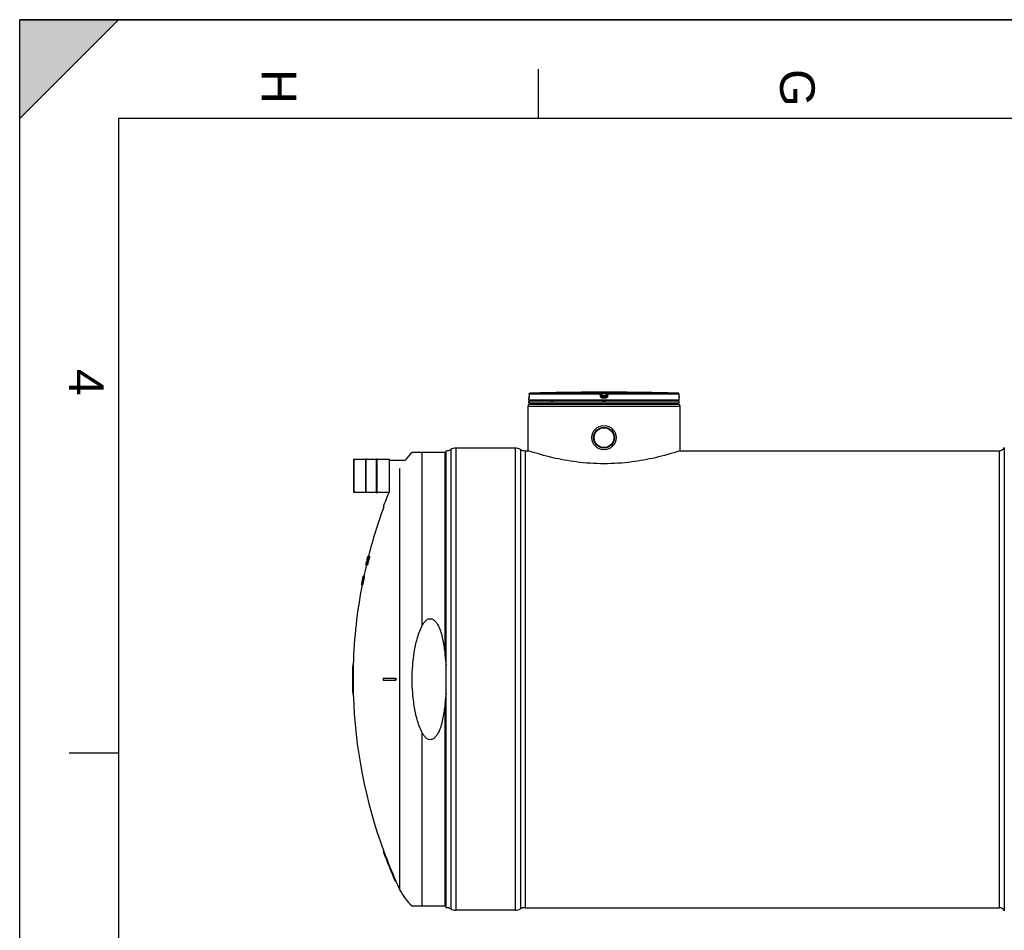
# Model space of a CAD drawing. Header units: millimetres. Extents: x 0 to 420, y 0 to 297.
# Tile 8 of 35: x 0 to 100, y 205 to 297. Entities that reach past the tile are written whole.
import ezdxf

# ---------------------------------------------------------------- set-up
doc = ezdxf.new("R2010")
doc.units = ezdxf.units.MM
doc.header["$LTSCALE"] = 23.1
doc.layers.get('0').update_dxf_attribs({"linetype": 'CONTINUOUS'})
for name, color, linetype in [('01_GLOBAL', 7, 'CONTINUOUS'), ('AXES_REF', 7, 'CONTINUOUS'), ('SURFACES', 7, 'CONTINUOUS')]:
    doc.layers.add(name, color=color, linetype=linetype)
doc.styles.add('TEXTSTYLE_2', font='arial.ttf')

# ---------------------------------------------------------------- blocks, each defined once
blk = doc.blocks.new('MARGEA3_BL0', base_point=(210.000078, 148.5))
at = {"color": 7, "linetype": 'Continuous'}
for p, q in [((10.000078, 297.000001), (0.000078, 287.000001)), ((0.000078, 287.000001), (0.000078, 297.000001)), ((0.000078, 297.000001), (10.000078, 297.000001)), ((10.000078, 297.000001), (0.000078, 287.000001)), ((420.000078, 297.000001), (0.000078, 297.000001)), ((0.000078, 0), (0.000078, 297)), ((0.000078, 296.999914), (420, 296.999914)), ((52.500078, 292.000001), (52.500078, 287.000001)), ((10.000078, 287.000001), (10.000078, 10.000001)), ((410.000078, 287.000001), (10.000078, 287.000001)), ((5.000078, 222.750001), (10.000078, 222.750001))]:
    blk.add_line(p, q, dxfattribs=at)
blk.add_solid([(10.000078, 297.000001), (0.000078, 287.000001), (0.000078, 297.000001)], dxfattribs=at)
at = {"color": 7, "linetype": 'Continuous', "style": 'TEXTSTYLE_2', "oblique": 0.00001872}
for s, p in [('H', (24.500078, 292.000001)), ('G', (77.000078, 292.000001)), ('4', (5.000078, 261.625001))]:
    blk.add_text(s, height=3.5, rotation=270, dxfattribs=at).set_placement(p)

msp = doc.modelspace()

# ---------------------------------------------------------------- linework, layer by layer
at = {"color": 7, "linetype": 'Continuous'}
for p, q in [((0, 0), (0, 297)), ((0, 297), (420, 297)), ((56.068, 259.254), (55.868, 259.252)), ((56.067, 259.254), (56.01, 259.254)), ((56.068, 259.254), (56.067, 259.254)), ((56.068, 259.254), (56.068, 259.254)), ((62.476, 259.252), (62.276, 259.254)), ((62.323, 259.254), (62.296, 259.254)), ((62.476, 259.252), (62.323, 259.254)), ((51.572, 258.471), (51.572, 258.673)), ((51.572, 258.171), (51.572, 258.371)), ((66.772, 258.371), (51.572, 258.371)), ((51.578, 258.72), (51.577, 258.712)), ((51.579, 258.754), (51.578, 258.741)), ((51.578, 258.741), (51.578, 258.73)), ((51.578, 258.73), (51.578, 258.72)), ((51.58, 258.782), (51.579, 258.767)), ((51.579, 258.767), (51.579, 258.754)), ((51.581, 258.831), (51.58, 258.814)), ((51.58, 258.814), (51.58, 258.797)), ((51.58, 258.797), (51.58, 258.782)), ((51.582, 259.074), (51.581, 258.849)), ((51.581, 258.849), (51.581, 258.831)), ((51.612, 258.371), (51.612, 258.375)), ((66.732, 258.371), (66.732, 258.375)), ((66.763, 258.832), (66.762, 259.074)), ((66.764, 258.816), (66.763, 258.837)), ((66.764, 258.801), (66.764, 258.821)), ((66.764, 258.786), (66.764, 258.805)), ((66.765, 258.772), (66.764, 258.79)), ((66.765, 258.756), (66.765, 258.775)), ((66.765, 258.744), (66.765, 258.759)), ((66.766, 258.733), (66.765, 258.747)), ((66.766, 258.724), (66.766, 258.736)), ((66.767, 258.715), (66.766, 258.726)), ((66.767, 258.703), (66.766, 258.721)), ((66.767, 258.705), (66.767, 258.712)), ((66.768, 258.699), (66.767, 258.705)), ((66.772, 258.471), (66.772, 258.673)), ((66.772, 258.171), (66.772, 258.371)), ((66.772, 258.171), (51.572, 258.171)), ((51.672, 258.071), (51.672, 258.171)), ((51.672, 258.071), (66.672, 258.071)), ((66.672, 258.071), (66.672, 258.171)), ((43.172, 207.071), (43.172, 253.351)), ((50.172, 253.601), (44.172, 253.601)), ((51.172, 253.351), (51.472, 253.351)), ((51.503, 253.341), (51.472, 253.351)), ((66.872, 253.351), (66.841, 253.341)), ((66.872, 253.351), (99.172, 253.351)), ((33.812, 252.467), (33.812, 249.147)), ((33.822, 252.477), (35.042, 252.477)), ((35.042, 249.097), (35.042, 252.517)), ((35.082, 252.517), (35.042, 252.517)), ((35.082, 249.097), (35.082, 252.517)), ((35.082, 252.477), (36.142, 252.477)), ((36.142, 249.097), (36.142, 252.517)), ((36.142, 252.517), (36.182, 252.517)), ((36.182, 249.097), (36.182, 252.517)), ((36.182, 252.477), (37.402, 252.477)), ((37.412, 252.467), (37.412, 249.147)), ((37.412, 252.407), (39.02, 252.407)), ((43.172, 253.161), (39.747, 253.161)), ((33.822, 249.137), (35.042, 249.137)), ((35.082, 249.097), (35.042, 249.097)), ((35.082, 249.137), (36.142, 249.137)), ((36.142, 249.097), (36.182, 249.097)), ((36.182, 249.137), (37.383, 249.137)), ((36.812, 247.661), (36.876, 247.661)), ((35.165, 242.279), (35.169, 242.297)), ((35.168, 242.279), (35.167, 242.278)), ((35.167, 242.278), (35.195, 242.278)), ((35.169, 242.297), (35.188, 242.374)), ((35.2, 242.297), (35.171, 242.297)), ((35.194, 242.393), (35.18, 242.336)), ((35.186, 242.38), (35.18, 242.355)), ((35.183, 242.355), (35.18, 242.355)), ((35.211, 242.336), (35.18, 242.336)), ((35.199, 242.431), (35.186, 242.38)), ((35.227, 242.393), (35.194, 242.393)), ((35.214, 242.491), (35.199, 242.431)), ((35.199, 242.431), (35.214, 242.489)), ((35.205, 242.451), (35.2, 242.431)), ((35.202, 242.431), (35.2, 242.431)), ((35.217, 242.336), (35.201, 242.278)), ((35.215, 242.278), (35.201, 242.278)), ((35.218, 242.489), (35.203, 242.431)), ((35.237, 242.431), (35.203, 242.431)), ((35.215, 242.491), (35.205, 242.451)), ((35.207, 242.45), (35.226, 242.527)), ((35.211, 242.336), (35.232, 242.412)), ((35.214, 242.491), (35.221, 242.521)), ((35.221, 242.521), (35.214, 242.491)), ((35.214, 242.489), (35.214, 242.491)), ((35.224, 242.527), (35.215, 242.491)), ((35.215, 242.45), (35.216, 242.457)), ((35.215, 242.451), (35.216, 242.457)), ((35.215, 242.45), (35.215, 242.451)), ((35.241, 242.45), (35.215, 242.45)), ((35.216, 242.457), (35.224, 242.489)), ((35.219, 242.46), (35.217, 242.45)), ((35.236, 242.412), (35.217, 242.336)), ((35.232, 242.336), (35.217, 242.336)), ((35.22, 242.495), (35.218, 242.489)), ((35.22, 242.495), (35.218, 242.49)), ((35.224, 242.489), (35.218, 242.489)), ((35.219, 242.46), (35.218, 242.452)), ((35.231, 242.508), (35.219, 242.46)), ((35.227, 242.521), (35.22, 242.495)), ((35.221, 242.521), (35.223, 242.527)), ((35.223, 242.527), (35.221, 242.521)), ((35.223, 242.527), (35.227, 242.546)), ((35.227, 242.546), (35.223, 242.529)), ((35.225, 242.537), (35.223, 242.527)), ((35.223, 242.451), (35.243, 242.527)), ((35.223, 242.45), (35.223, 242.451)), ((35.229, 242.548), (35.224, 242.527)), ((35.226, 242.527), (35.224, 242.527)), ((35.224, 242.489), (35.233, 242.527)), ((35.226, 242.527), (35.232, 242.547)), ((35.241, 242.508), (35.226, 242.45)), ((35.227, 242.546), (35.227, 242.546)), ((35.229, 242.527), (35.227, 242.521)), ((35.234, 242.546), (35.229, 242.527)), ((35.233, 242.527), (35.229, 242.527)), ((35.237, 242.533), (35.231, 242.508)), ((35.238, 242.508), (35.231, 242.508)), ((35.236, 242.546), (35.234, 242.546)), ((35.254, 242.412), (35.236, 242.412)), ((35.249, 242.585), (35.237, 242.533)), ((35.242, 242.512), (35.241, 242.508)), ((35.242, 242.512), (35.241, 242.508)), ((35.254, 242.508), (35.241, 242.508)), ((35.241, 242.45), (35.254, 242.508)), ((35.244, 242.61), (35.243, 242.604)), ((35.247, 242.604), (35.243, 242.604)), ((35.243, 242.527), (35.254, 242.567)), ((35.265, 242.527), (35.246, 242.45)), ((35.265, 242.45), (35.246, 242.45)), ((35.253, 242.604), (35.249, 242.585)), ((35.259, 242.585), (35.249, 242.585)), ((35.252, 242.642), (35.25, 242.636)), ((35.257, 242.661), (35.252, 242.643)), ((35.254, 242.652), (35.252, 242.642)), ((35.257, 242.642), (35.252, 242.642)), ((35.257, 242.556), (35.253, 242.546)), ((35.262, 242.546), (35.253, 242.546)), ((35.254, 242.567), (35.264, 242.604)), ((35.254, 242.568), (35.264, 242.604)), ((35.257, 242.661), (35.431, 242.661)), ((35.261, 242.565), (35.257, 242.556)), ((35.263, 242.565), (35.261, 242.565)), ((35.276, 242.642), (35.262, 242.642)), ((35.288, 242.527), (35.265, 242.527)), ((35.311, 242.604), (35.281, 242.604)), ((35.289, 242.374), (35.282, 242.374)), ((35.322, 242.642), (35.288, 242.642)), ((35.038, 241.771), (35.036, 241.761)), ((35.21, 241.761), (35.036, 241.761)), ((35.041, 241.78), (35.038, 241.771)), ((35.042, 241.787), (35.041, 241.78)), ((35.045, 241.78), (35.041, 241.78)), ((35.042, 241.761), (35.043, 241.764)), ((35.056, 241.844), (35.05, 241.819)), ((35.054, 241.819), (35.05, 241.819)), ((35.06, 241.78), (35.051, 241.78)), ((35.065, 241.877), (35.056, 241.844)), ((35.058, 241.838), (35.072, 241.901)), ((35.072, 241.858), (35.062, 241.819)), ((35.069, 241.819), (35.062, 241.819)), ((35.063, 241.876), (35.068, 241.895)), ((35.064, 241.878), (35.063, 241.876)), ((35.064, 241.878), (35.063, 241.877)), ((35.063, 241.876), (35.063, 241.876)), ((35.069, 241.895), (35.065, 241.877)), ((35.076, 241.927), (35.068, 241.898)), ((35.068, 241.898), (35.068, 241.895)), ((35.068, 241.895), (35.069, 241.897)), ((35.092, 241.991), (35.069, 241.895)), ((35.069, 241.897), (35.076, 241.927)), ((35.073, 241.895), (35.069, 241.876)), ((35.071, 241.895), (35.069, 241.895)), ((35.069, 241.876), (35.072, 241.876)), ((35.072, 241.901), (35.08, 241.935)), ((35.082, 241.895), (35.072, 241.858)), ((35.082, 241.895), (35.072, 241.858)), ((35.086, 241.953), (35.073, 241.895)), ((35.078, 241.895), (35.073, 241.895)), ((35.079, 241.943), (35.076, 241.927)), ((35.076, 241.927), (35.077, 241.933)), ((35.077, 241.933), (35.08, 241.943)), ((35.077, 241.933), (35.078, 241.934)), ((35.078, 241.857), (35.078, 241.858)), ((35.091, 241.991), (35.079, 241.943)), ((35.08, 241.943), (35.091, 241.991)), ((35.08, 241.935), (35.092, 241.984)), ((35.101, 241.972), (35.082, 241.895)), ((35.088, 241.895), (35.082, 241.895)), ((35.082, 241.857), (35.13, 241.857)), ((35.099, 242.01), (35.086, 241.953)), ((35.093, 241.953), (35.086, 241.953)), ((35.088, 241.933), (35.103, 241.991)), ((35.096, 242.011), (35.091, 241.991)), ((35.092, 241.984), (35.098, 242.01)), ((35.093, 241.991), (35.092, 241.991)), ((35.096, 242.011), (35.094, 242.004)), ((35.11, 242.068), (35.096, 242.011)), ((35.098, 242.01), (35.108, 242.01)), ((35.109, 241.972), (35.101, 241.972)), ((35.121, 242.068), (35.11, 242.068)), ((35.117, 242.048), (35.13, 242.106)), ((35.142, 242.144), (35.124, 242.068)), ((35.135, 242.068), (35.124, 242.068)), ((35.139, 242.163), (35.14, 242.166)), ((35.141, 242.163), (35.139, 242.163)), ((35.157, 242.144), (35.142, 242.144)), ((35.171, 242.029), (35.149, 242.029)), ((35.178, 242.221), (35.159, 242.221)), ((35.189, 242.259), (35.167, 242.259)), ((35.177, 242.144), (35.177, 242.146)), ((35.205, 242.029), (35.177, 242.029)), ((35.183, 242.144), (35.199, 242.144)), ((35.205, 242.144), (35.233, 242.144)), ((34.712, 240.288), (34.691, 240.183)), ((34.722, 240.336), (34.712, 240.288)), ((34.727, 240.336), (34.715, 240.278)), ((34.716, 240.291), (34.718, 240.297)), ((34.718, 240.297), (34.719, 240.304)), ((34.719, 240.304), (34.726, 240.336)), ((34.721, 240.281), (34.72, 240.278)), ((34.733, 240.387), (34.722, 240.336)), ((34.722, 240.336), (34.722, 240.336)), ((34.726, 240.336), (34.722, 240.336)), ((34.726, 240.336), (34.737, 240.387)), ((34.738, 240.386), (34.727, 240.336)), ((34.731, 240.336), (34.727, 240.336)), ((34.738, 240.412), (34.733, 240.387)), ((34.733, 240.278), (34.737, 240.299)), ((34.737, 240.387), (34.742, 240.412)), ((34.737, 240.299), (34.756, 240.393)), ((34.743, 240.412), (34.738, 240.386)), ((34.742, 240.412), (34.738, 240.412)), ((34.74, 240.298), (34.74, 240.297)), ((34.74, 240.298), (34.74, 240.297)), ((34.745, 240.297), (34.74, 240.297)), ((34.743, 240.396), (34.755, 240.45)), ((34.747, 240.412), (34.743, 240.412)), ((34.743, 240.393), (34.743, 240.396)), ((34.743, 240.393), (34.743, 240.396)), ((34.745, 240.395), (34.744, 240.393)), ((34.756, 240.393), (34.744, 240.393)), ((34.748, 240.46), (34.746, 240.45)), ((34.747, 240.452), (34.746, 240.451)), ((34.746, 240.451), (34.746, 240.45)), ((34.75, 240.45), (34.746, 240.45)), ((34.748, 240.46), (34.747, 240.452)), ((34.756, 240.498), (34.748, 240.46)), ((34.75, 240.45), (34.752, 240.46)), ((34.75, 240.451), (34.752, 240.46)), ((34.767, 240.527), (34.751, 240.451)), ((34.751, 240.451), (34.751, 240.45)), ((34.755, 240.45), (34.751, 240.45)), ((34.752, 240.46), (34.761, 240.508)), ((34.755, 240.45), (34.772, 240.527)), ((34.76, 240.514), (34.756, 240.498)), ((34.756, 240.393), (34.767, 240.45)), ((34.761, 240.521), (34.758, 240.509)), ((34.761, 240.508), (34.758, 240.508)), ((34.77, 240.566), (34.759, 240.514)), ((34.761, 240.403), (34.759, 240.393)), ((34.761, 240.403), (34.759, 240.394)), ((34.765, 240.393), (34.759, 240.393)), ((34.761, 240.508), (34.769, 240.546)), ((34.765, 240.54), (34.761, 240.521)), ((34.77, 240.45), (34.761, 240.403)), ((34.765, 240.54), (34.778, 240.604)), ((34.767, 240.546), (34.765, 240.54)), ((34.765, 240.393), (34.778, 240.45)), ((34.777, 240.578), (34.767, 240.528)), ((34.769, 240.556), (34.767, 240.546)), ((34.769, 240.546), (34.767, 240.546)), ((34.767, 240.528), (34.767, 240.527)), ((34.772, 240.527), (34.767, 240.527)), ((34.767, 240.45), (34.777, 240.508)), ((34.767, 240.452), (34.777, 240.508)), ((34.787, 240.393), (34.768, 240.393)), ((34.771, 240.565), (34.769, 240.556)), ((34.778, 240.604), (34.77, 240.566)), ((34.785, 240.527), (34.77, 240.452)), ((34.771, 240.514), (34.77, 240.508)), ((34.777, 240.508), (34.77, 240.508)), ((34.77, 240.452), (34.77, 240.45)), ((34.778, 240.45), (34.77, 240.45)), ((34.772, 240.565), (34.771, 240.565)), ((34.778, 240.54), (34.771, 240.514)), ((34.772, 240.527), (34.781, 240.567)), ((34.834, 240.297), (34.773, 240.297)), ((34.782, 240.604), (34.777, 240.578)), ((34.778, 240.556), (34.785, 240.585)), ((34.779, 240.546), (34.778, 240.54)), ((34.778, 240.45), (34.795, 240.527)), ((34.78, 240.548), (34.779, 240.546)), ((34.784, 240.546), (34.779, 240.546)), ((34.781, 240.567), (34.785, 240.585)), ((34.789, 240.604), (34.782, 240.604)), ((34.785, 240.529), (34.785, 240.527)), ((34.795, 240.527), (34.785, 240.527)), ((34.799, 240.642), (34.789, 240.642)), ((34.791, 240.661), (34.79, 240.658)), ((34.895, 240.661), (34.792, 240.661)), ((34.803, 240.45), (34.792, 240.393)), ((34.853, 240.393), (34.792, 240.393)), ((34.809, 240.585), (34.795, 240.585)), ((34.796, 240.511), (34.795, 240.508)), ((34.796, 240.511), (34.795, 240.508)), ((34.808, 240.508), (34.795, 240.508)), ((34.817, 240.527), (34.803, 240.45)), ((34.864, 240.45), (34.803, 240.45)), ((34.825, 240.642), (34.805, 240.642)), ((34.806, 240.549), (34.805, 240.546)), ((34.806, 240.549), (34.805, 240.546)), ((34.813, 240.546), (34.805, 240.546)), ((34.878, 240.527), (34.817, 240.527)), ((34.888, 240.585), (34.826, 240.585)), ((34.896, 240.642), (34.834, 240.642)), ((34.864, 240.45), (34.853, 240.393)), ((34.878, 240.527), (34.864, 240.45)), ((34.609, 239.761), (34.608, 239.761)), ((34.609, 239.761), (34.609, 239.764)), ((34.712, 239.761), (34.61, 239.761)), ((34.624, 239.78), (34.615, 239.78)), ((34.631, 239.857), (34.623, 239.819)), ((34.63, 239.819), (34.623, 239.819)), ((34.627, 239.857), (34.628, 239.866)), ((34.63, 239.873), (34.628, 239.857)), ((34.628, 239.857), (34.629, 239.857)), ((34.631, 239.876), (34.63, 239.873)), ((34.65, 239.78), (34.63, 239.78)), ((34.643, 239.914), (34.631, 239.857)), ((34.634, 239.895), (34.631, 239.876)), ((34.633, 239.876), (34.631, 239.876)), ((34.637, 239.857), (34.631, 239.857)), ((34.633, 239.876), (34.638, 239.895)), ((34.636, 239.902), (34.634, 239.895)), ((34.635, 239.897), (34.634, 239.895)), ((34.634, 239.838), (34.644, 239.895)), ((34.638, 239.895), (34.634, 239.895)), ((34.636, 239.902), (34.635, 239.897)), ((34.64, 239.927), (34.636, 239.902)), ((34.638, 239.895), (34.639, 239.902)), ((34.638, 239.896), (34.639, 239.902)), ((34.639, 239.902), (34.646, 239.933)), ((34.642, 239.934), (34.64, 239.927)), ((34.643, 239.94), (34.642, 239.933)), ((34.643, 239.94), (34.642, 239.934)), ((34.646, 239.933), (34.642, 239.933)), ((34.648, 239.965), (34.643, 239.94)), ((34.653, 239.962), (34.643, 239.914)), ((34.647, 239.914), (34.643, 239.914)), ((34.645, 239.882), (34.643, 239.876)), ((34.643, 239.876), (34.643, 239.873)), ((34.648, 239.876), (34.643, 239.876)), ((34.644, 239.895), (34.646, 239.908)), ((34.645, 239.882), (34.644, 239.877)), ((34.658, 239.838), (34.644, 239.838)), ((34.646, 239.908), (34.658, 239.972)), ((34.646, 239.933), (34.652, 239.965)), ((34.649, 239.972), (34.648, 239.965)), ((34.653, 239.972), (34.649, 239.972)), ((34.65, 239.916), (34.65, 239.914)), ((34.657, 239.914), (34.65, 239.914)), ((34.662, 240.031), (34.651, 239.972)), ((34.652, 239.965), (34.653, 239.972)), ((34.655, 239.972), (34.653, 239.962)), ((34.658, 239.972), (34.655, 239.972)), ((34.666, 240.049), (34.656, 239.998)), ((34.657, 239.914), (34.67, 239.974)), ((34.673, 239.972), (34.657, 239.897)), ((34.657, 239.897), (34.657, 239.895)), ((34.657, 239.897), (34.657, 239.895)), ((34.667, 239.895), (34.657, 239.895)), ((34.658, 239.972), (34.669, 240.029)), ((34.721, 239.78), (34.66, 239.78)), ((34.667, 239.895), (34.681, 239.972)), ((34.669, 240.032), (34.688, 240.125)), ((34.669, 240.048), (34.683, 240.125)), ((34.669, 240.029), (34.669, 240.032)), ((34.685, 240.125), (34.67, 240.048)), ((34.673, 240.048), (34.67, 240.048)), ((34.67, 239.974), (34.682, 240.029)), ((34.67, 239.974), (34.682, 240.029)), ((34.67, 239.877), (34.67, 239.876)), ((34.677, 239.876), (34.67, 239.876)), ((34.671, 240.031), (34.671, 240.029)), ((34.682, 240.029), (34.671, 240.029)), ((34.675, 239.981), (34.673, 239.972)), ((34.675, 239.981), (34.673, 239.973)), ((34.673, 239.973), (34.673, 239.972)), ((34.681, 239.972), (34.673, 239.972)), ((34.685, 240.029), (34.675, 239.981)), ((34.675, 239.916), (34.675, 239.914)), ((34.687, 239.914), (34.675, 239.914)), ((34.736, 239.838), (34.675, 239.838)), ((34.697, 240.208), (34.68, 240.126)), ((34.681, 239.972), (34.691, 240.029)), ((34.682, 240.031), (34.702, 240.125)), ((34.682, 240.029), (34.682, 240.031)), ((34.683, 240.125), (34.684, 240.131)), ((34.683, 240.126), (34.684, 240.131)), ((34.687, 240.135), (34.685, 240.125)), ((34.685, 240.125), (34.685, 240.125)), ((34.688, 240.125), (34.685, 240.125)), ((34.685, 240.03), (34.685, 240.029)), ((34.691, 240.029), (34.685, 240.029)), ((34.696, 240.182), (34.687, 240.135)), ((34.706, 239.972), (34.689, 239.895)), ((34.75, 239.895), (34.689, 239.895)), ((34.693, 240.182), (34.692, 240.182)), ((34.706, 240.144), (34.693, 240.144)), ((34.714, 240.029), (34.695, 240.029)), ((34.699, 240.182), (34.696, 240.182)), ((34.707, 240.259), (34.697, 240.208)), ((34.707, 240.221), (34.702, 240.221)), ((34.702, 240.125), (34.706, 240.144)), ((34.702, 240.127), (34.706, 240.144)), ((34.71, 240.125), (34.705, 240.125)), ((34.718, 240.029), (34.706, 239.972)), ((34.767, 239.972), (34.706, 239.972)), ((34.708, 240.259), (34.709, 240.259)), ((34.713, 240.278), (34.71, 240.278)), ((34.719, 240.278), (34.715, 240.278)), ((34.737, 240.144), (34.717, 240.144)), ((34.779, 240.029), (34.718, 240.029)), ((34.733, 240.278), (34.72, 240.278)), ((34.799, 240.125), (34.738, 240.125)), ((34.765, 240.278), (34.744, 240.278)), ((34.767, 239.972), (34.75, 239.895)), ((34.779, 240.029), (34.767, 239.972)), ((33.717, 231.711), (33.777, 231.711)), ((33.695, 230.311), (33.777, 230.311)), ((36.812, 230.311), (38.095, 230.311)), ((33.695, 230.111), (33.777, 230.111)), ((36.812, 230.111), (38.095, 230.111)), ((33.717, 228.711), (33.777, 228.711)), ((36.812, 212.761), (36.876, 212.761)), ((38.03, 209.761), (38.095, 209.761)), ((39.747, 207.261), (43.172, 207.261)), ((50.172, 206.821), (44.172, 206.821))]:
    msp.add_line(p, q, dxfattribs=at)
at = {"color": 9, "linetype": 'Continuous'}
for p, q in [((58.784, 259.174), (58.784, 259.252)), ((58.985, 259.254), (58.985, 259.153)), ((58.985, 259.254), (59.172, 259.254)), ((59.172, 259.254), (59.359, 259.254)), ((59.359, 259.254), (59.359, 259.153)), ((59.56, 259.252), (59.56, 259.174)), ((62.276, 259.254), (62.276, 259.254)), ((51.574, 258.673), (51.572, 258.673)), ((66.772, 258.471), (51.572, 258.471)), ((51.582, 259.074), (51.581, 258.849)), ((51.581, 258.849), (51.581, 258.849)), ((51.582, 259.074), (51.582, 259.074)), ((58.779, 259.074), (51.582, 259.074)), ((51.612, 258.375), (51.644, 258.375)), ((58.784, 259.174), (51.679, 259.174)), ((53.779, 258.375), (54.053, 258.375)), ((58.807, 258.849), (58.779, 259.074)), ((58.883, 259.086), (58.883, 259.164)), ((58.911, 258.94), (58.883, 259.164)), ((58.911, 258.861), (58.883, 259.086)), ((58.911, 258.94), (58.911, 258.861)), ((58.911, 258.94), (58.912, 258.933)), ((59.01, 258.953), (58.985, 259.153)), ((59.359, 259.153), (58.985, 259.153)), ((59.172, 258.673), (59.008, 258.673)), ((59.009, 258.852), (59.01, 258.852)), ((59.01, 258.953), (59.01, 258.773)), ((59.334, 258.953), (59.01, 258.953)), ((59.334, 258.852), (59.01, 258.852)), ((59.172, 258.773), (59.01, 258.773)), ((59.012, 258.375), (59.332, 258.375)), ((59.334, 258.773), (59.172, 258.773)), ((59.336, 258.673), (59.172, 258.673)), ((59.359, 259.153), (59.334, 258.953)), ((59.334, 258.773), (59.334, 258.953)), ((59.335, 258.852), (59.334, 258.852)), ((59.433, 258.94), (59.432, 258.933)), ((59.461, 259.164), (59.433, 258.94)), ((59.461, 259.086), (59.433, 258.861)), ((59.433, 258.861), (59.433, 258.94)), ((59.461, 259.164), (59.461, 259.086)), ((59.565, 259.074), (59.537, 258.849)), ((66.665, 259.174), (59.56, 259.174)), ((66.762, 259.074), (59.565, 259.074)), ((66.7, 258.375), (66.732, 258.375)), ((66.762, 259.074), (66.762, 259.075)), ((66.763, 258.849), (66.762, 259.074)), ((66.763, 258.849), (66.763, 258.849)), ((66.772, 258.673), (66.77, 258.673)), ((43.643, 253.469), (43.643, 206.953)), ((44.172, 253.601), (44.172, 206.821)), ((50.172, 253.601), (50.172, 206.821)), ((50.701, 253.469), (50.701, 206.953)), ((51.172, 253.351), (51.172, 207.071)), ((33.822, 252.477), (33.822, 249.137)), ((37.402, 252.477), (37.402, 249.137)), ((40.72, 253.161), (40.72, 235.561)), ((43.07, 232.621), (43.07, 253.161)), ((43.07, 207.261), (43.07, 227.801)), ((40.72, 224.861), (40.72, 207.261))]:
    msp.add_line(p, q, dxfattribs=at)
at = {"color": 7, "linetype": 'Continuous'}
for points in [[(56.01, 259.254), (55.954, 259.253), (55.938, 259.253)], [(62.296, 259.254), (62.278, 259.254), (62.276, 259.254)], [(51.577, 258.712), (51.577, 258.704), (51.576, 258.701), (51.576, 258.699), (51.576, 258.696), (51.576, 258.694), (51.576, 258.693), (51.576, 258.691), (51.576, 258.691)], [(66.768, 258.692), (66.768, 258.692), (66.768, 258.691), (66.768, 258.69), (66.768, 258.691), (66.768, 258.691), (66.768, 258.692), (66.768, 258.693), (66.768, 258.695), (66.768, 258.697), (66.768, 258.699)]]:
    msp.add_lwpolyline(points, dxfattribs=at)
for radius in [1.23, 1.055]:
    msp.add_circle((59.172, 254.671), radius, dxfattribs=at)
for centre, radius, start, end in [((59.172, -29.583), 288.854, 90.65549, 91.48637), ((59.172, -29.579), 288.85, 89.3842, 90.6158), ((59.172, -29.579), 288.85, 88.51363, 89.34452), ((51.672, 258.673), 0.1, 162.87448, 180), ((51.672, 258.471), 0.1, 180, 235.73564), ((51.682, 259.074), 0.1, 91.48637, 179.62893), ((51.638, 258.375), 0.026, 148.62171, 180), ((66.662, 259.074), 0.1, 0.47139, 88.50968), ((66.672, 258.471), 0.1, 304.26436, 360), ((66.706, 258.375), 0.026, 0, 31.37829), ((66.672, 258.673), 0.1, 0, 17.12565), ((43.172, 254.351), 1, 270, 298.07249), ((44.172, 252.476), 1.125, 90, 118.07249), ((50.172, 252.476), 1.125, 61.92751, 90), ((51.172, 254.351), 1, 241.92751, 270), ((33.822, 252.467), 0.01, 90, 180), ((37.402, 252.467), 0.01, 0, 90), ((42.672, 249.611), 4.6, 129.48968, 142.56497), ((33.822, 249.147), 0.01, 180, 270), ((84.102, 230.211), 50.407, 157.8597, 159.746), ((84.102, 230.211), 50.347, 159.72085, 165.68317), ((58.286, 235.633), 24.028, 163.80206, 164.98454), ((84.102, 230.211), 50.406, 166.05951, 166.39567), ((84.102, 230.211), 50.305, 165.85095, 166.7265), ((84.102, 230.211), 50.298, 165.66882, 166.72454), ((60.791, 236.276), 26.32, 166.81736, 166.94728), ((58.013, 235.617), 23.765, 163.72277, 164.04942), ((37.169, 241.973), 2.023, 171.31188, 171.86021), ((40.431, 241.241), 5.365, 168.64292, 168.84726), ((51.201, 238.708), 16.426, 167.24099, 167.37792), ((63.998, 233.99), 29.953, 163.4735, 164.19876), ((63.862, 233.954), 29.826, 163.33364, 164.06185), ((84.102, 230.211), 50.404, 165.94656, 166.0363), ((84.102, 230.211), 50.402, 165.9686, 166.01347), ((84.102, 230.211), 50.338, 165.86033, 166.28699), ((84.102, 230.211), 50.332, 165.67869, 166.28532), ((84.102, 230.211), 50.238, 165.65129, 166.70836), ((60.905, 236.239), 26.439, 166.07154, 166.19572), ((61.019, 235.718), 26.676, 165.04075, 165.16563), ((84.102, 230.211), 50.37, 165.93698, 165.98189), ((40.48, 241.518), 5.344, 168.90655, 169.11569), ((84.102, 230.211), 50.366, 165.93571, 165.98062), ((51.639, 237.633), 17.107, 163.30757, 163.42892), ((45.824, 240.039), 10.888, 166.20326, 166.34157), ((45.985, 239.589), 11.153, 164.11526, 164.31971), ((53.891, 238.405), 19.104, 167.18564, 167.30346), ((51.13, 239.415), 16.174, 168.8387, 168.97695), ((38.531, 241.612), 3.432, 162.19884, 162.53428), ((37.266, 242.335), 2.028, 170.75163, 171.29946), ((37.229, 242.412), 1.971, 175.53082, 176.08886), ((46.149, 239.195), 11.406, 162.41045, 162.61215), ((60.743, 237.136), 26.043, 167.88108, 168.05338), ((36.529, 242.049), 1.386, 153.80231, 154.68116), ((45.632, 240.786), 10.509, 169.82735, 170.03941), ((84.102, 230.211), 50.312, 165.83048, 166.01034), ((64.976, 233.397), 31.022, 162.9199, 163.17871), ((64.091, 233.962), 30.05, 163.17263, 163.47372), ((36.664, 242.602), 1.377, 177.54201, 178.33924), ((65.014, 233.45), 31.049, 162.74268, 163.00151), ((84.102, 230.211), 50.347, 166.73779, 168.02051), ((45.674, 239.185), 10.945, 166.07886, 166.2509), ((37.059, 241.445), 2.041, 170.54142, 170.99523), ((48.885, 238.836), 14.15, 167.7512, 167.98913), ((37.222, 241.045), 2.292, 161.28363, 161.78832), ((45.816, 238.798), 11.171, 164.3115, 164.51543), ((84.102, 230.211), 50.388, 166.63702, 166.74889), ((38.236, 241.107), 3.265, 166.03011, 166.33912), ((38.355, 240.849), 3.44, 162.2954, 162.6299), ((51.365, 237.519), 16.864, 164.82675, 164.96152), ((84.102, 230.211), 50.366, 166.63084, 166.74277), ((57.918, 235.644), 23.665, 164.04915, 164.78086), ((84.102, 230.211), 50.392, 166.39178, 166.50375), ((84.102, 230.211), 50.395, 166.41489, 166.48207), ((84.102, 230.211), 50.338, 166.42157, 166.73528), ((84.102, 230.211), 50.332, 166.41991, 166.73366), ((51.114, 238.736), 16.335, 167.95711, 168.09443), ((38.213, 241.644), 3.116, 170.40084, 170.75779), ((38.23, 241.613), 3.14, 169.54548, 169.84142), ((60.728, 236.513), 26.198, 167.41524, 167.58683), ((45.644, 239.93), 10.741, 167.68356, 167.89259), ((84.102, 230.211), 50.359, 166.293, 166.42751), ((45.613, 240.118), 10.663, 168.41863, 168.62861), ((84.102, 230.211), 50.321, 166.28237, 166.41699), ((84.102, 230.211), 50.399, 168.45561, 168.65551), ((84.102, 230.211), 50.382, 168.45173, 168.6517), ((40.092, 239.017), 5.524, 166.66667, 167.00656), ((84.102, 230.211), 50.377, 168.45058, 168.65057), ((82.873, 230.302), 49.175, 168.15843, 168.29226), ((82.352, 230.397), 48.648, 168.14219, 168.25739), ((84.102, 230.211), 50.407, 168.27973, 168.32418), ((84.102, 230.211), 50.349, 168.44413, 168.64423), ((82.346, 230.869), 48.531, 168.68261, 168.79671), ((84.102, 230.211), 50.403, 168.27876, 168.32322), ((84.102, 230.211), 50.402, 168.27845, 168.32291), ((82.875, 230.17), 49.181, 168.00315, 168.13995), ((69.849, 232.677), 35.942, 167.41567, 167.59937), ((82.355, 230.24), 48.661, 167.95738, 168.07262), ((82.869, 230.831), 49.023, 168.75245, 168.88933), ((69.904, 232.283), 36.059, 166.81477, 167.0022), ((36.794, 240.233), 2.049, 170.66912, 171.21122), ((82.345, 231.025), 48.467, 168.8558, 168.97114), ((50.702, 237.846), 16.146, 170.37225, 170.51007), ((45.372, 238.289), 10.844, 167.46636, 167.67358), ((45.367, 238.306), 10.835, 167.54774, 167.75506), ((36.962, 239.839), 2.295, 161.54388, 162.01059), ((45.266, 238.664), 10.662, 169.3076, 169.51697), ((36.772, 240.394), 1.994, 175.07468, 175.62665), ((48.84, 237.144), 14.47, 166.01146, 166.24577), ((60.359, 235.944), 25.982, 169.71124, 169.83603), ((36.258, 240.29), 1.513, 165.91221, 166.53452), ((35.884, 240.368), 1.131, 164.99843, 166.00035), ((69.689, 234.248), 35.439, 169.82587, 170.01454), ((35.838, 240.503), 1.058, 171.43064, 172.47764), ((48.521, 238.357), 13.906, 170.54192, 170.7818), ((60.696, 234.177), 26.668, 166.09843, 166.22554), ((51.162, 236.153), 16.937, 164.9658, 165.08894), ((36.359, 240.101), 1.651, 160.17079, 160.87577), ((84.102, 230.211), 50.289, 168.43013, 168.63048), ((36.197, 240.573), 1.395, 176.37305, 177.16102), ((37.103, 239.613), 2.48, 157.41861, 157.82831), ((50.642, 238.249), 15.995, 171.74107, 171.87967), ((48.992, 236.724), 14.7, 164.54023, 164.77242), ((36.787, 240.557), 1.974, 179.75511, 180.31091), ((60.308, 236.374), 25.827, 170.6167, 170.74585), ((36.491, 239.9), 1.824, 155.33629, 155.99662), ((48.464, 238.743), 13.761, 172.06618, 172.30761), ((36.223, 240.71), 1.391, 182.00218, 182.79171), ((82.348, 231.025), 48.41, 168.84227, 168.95775), ((60.338, 236.374), 25.796, 170.60521, 170.73451), ((48.509, 238.742), 13.745, 172.05641, 172.29813), ((36.283, 240.71), 1.389, 182.00467, 182.79519), ((84.102, 230.211), 50.347, 169.0656, 178.29272), ((84.102, 230.211), 50.407, 168.968, 169.07885), ((37.721, 239.246), 3.154, 170.24946, 170.5434), ((37.798, 239.021), 3.273, 166.57853, 166.92291), ((45.125, 237.861), 10.687, 169.44307, 169.65187), ((45.235, 237.486), 10.865, 167.60479, 167.8115), ((50.675, 236.795), 16.338, 169.19856, 169.33526), ((36.183, 239.229), 1.648, 160.4616, 161.16651), ((36.021, 239.698), 1.399, 176.64003, 177.42551), ((48.378, 237.635), 13.92, 170.89454, 171.13393), ((36.728, 239.348), 2.16, 165.85716, 166.38032), ((48.699, 236.428), 14.462, 166.36398, 166.59805), ((36.824, 239.162), 2.29, 161.83225, 162.33585), ((36.634, 239.714), 1.997, 175.44554, 175.90463), ((60.504, 234.06), 26.498, 167.27898, 167.40629), ((50.592, 237.306), 16.154, 170.7067, 170.8214), ((50.903, 236.052), 16.699, 166.62686, 166.7619), ((69.67, 233.55), 35.593, 169.51173, 169.69759), ((48.32, 238.019), 13.783, 172.41733, 172.65818), ((36.046, 239.835), 1.397, 182.24922, 183.03554), ((36.316, 239.03), 1.818, 155.62381, 156.28469), ((84.102, 230.211), 50.403, 168.74517, 168.83394), ((84.102, 230.211), 50.401, 168.74487, 168.83364), ((60.21, 235.807), 25.869, 170.90659, 171.03542), ((48.852, 236.01), 14.685, 164.8913, 165.12334), ((57.203, 235.755), 22.942, 169.01866, 169.21352), ((50.531, 237.707), 16.009, 172.07511, 172.20966), ((36.963, 238.939), 2.47, 157.70254, 158.18174), ((36.649, 239.877), 1.98, 180.0228, 180.57697), ((82.866, 230.619), 49.106, 168.81548, 168.94956), ((69.639, 233.938), 35.471, 170.11174, 170.29664), ((60.609, 233.616), 26.67, 166.38298, 166.50993), ((51.049, 235.621), 16.916, 165.29678, 165.43085), ((50.694, 237.212), 16.274, 169.55123, 169.66547), ((82.349, 230.264), 48.654, 168.30617, 168.4198), ((69.858, 231.976), 36.055, 167.09337, 167.28061), ((36.11, 239.974), 1.432, 171.62645, 172.40026), ((82.34, 230.892), 48.517, 169.02981, 169.14496), ((84.102, 230.211), 50.406, 168.5016, 168.59044), ((84.102, 230.211), 50.397, 168.47742, 168.6329), ((82.866, 230.751), 49.056, 168.96065, 169.09734), ((41.938, 238.973), 7.343, 170.21671, 170.51984), ((53.521, 236.104), 19.264, 167.48702, 167.66198), ((84.102, 230.211), 50.385, 168.47462, 168.63014), ((36.375, 239.03), 1.817, 155.59713, 156.25857), ((82.873, 230.09), 49.174, 168.20209, 168.33882), ((84.102, 230.211), 50.374, 168.47204, 168.6276), ((82.352, 230.107), 48.656, 168.1188, 168.23399), ((48.898, 236.01), 14.67, 164.87343, 165.10573), ((60.64, 233.616), 26.64, 166.36672, 166.49382), ((84.102, 230.211), 50.354, 168.46739, 168.62301), ((82.355, 230.107), 48.599, 168.10446, 168.21979), ((84.102, 230.211), 50.407, 178.29475, 179.88633), ((84.102, 230.211), 50.347, 178.29272, 179.8862), ((84.102, 230.211), 50.407, 179.88633, 180.11367), ((84.102, 230.211), 50.385, 179.88628, 180.11372), ((84.102, 230.211), 50.325, 179.88615, 180.11385), ((84.102, 230.211), 47.29, 179.87884, 180.12116), ((84.102, 230.211), 46.072, 179.87564, 180.12436), ((84.102, 230.211), 46.007, 179.87546, 180.12454), ((84.102, 230.211), 50.407, 180.11367, 181.70525), ((84.102, 230.211), 50.347, 180.1138, 181.70728), ((84.102, 230.211), 50.347, 181.70728, 200.27915), ((84.102, 230.211), 50.407, 200.254, 203.93488), ((84.102, 230.211), 50.347, 200.27919, 203.96519), ((84.102, 230.211), 50.347, 203.96514, 205.09189), ((42.672, 210.811), 4.6, 205.09189, 230.51032), ((43.172, 206.071), 1, 61.92751, 90), ((44.172, 207.946), 1.125, 241.92751, 270), ((50.172, 207.946), 1.125, 270, 298.07249), ((51.172, 206.071), 1, 90, 118.07249)]:
    msp.add_arc(centre, radius, start, end, dxfattribs=at)
at = {"color": 9, "linetype": 'Continuous'}
for centre, radius, start, end in [((48.16, 258.865), 3.421, 357.85236, 359.726), ((51.684, 259.07), 0.104, 112.01648, 113.76901), ((51.684, 259.07), 0.104, 106.67488, 112.02116), ((51.683, 259.072), 0.102, 102.77751, 106.67429), ((51.683, 259.074), 0.0996, 99.31344, 102.77746), ((51.682, 259.079), 0.0951, 91.54035, 99.35142), ((59.997, 251.051), 7.963, 97.11548, 97.47489), ((58.347, 251.051), 7.963, 82.52511, 82.88452), ((66.662, 259.079), 0.0951, 80.77303, 88.46162), ((66.661, 259.075), 0.099, 79.08428, 80.81472), ((66.661, 259.072), 0.101, 73.52092, 79.07067), ((66.661, 259.071), 0.103, 71.97966, 73.5335), ((66.66, 259.07), 0.104, 65.34706, 71.97453), ((66.66, 259.07), 0.103, 58.80204, 65.35741), ((70.233, 258.866), 3.47, 180.28324, 182.05321)]:
    msp.add_arc(centre, radius, start, end, dxfattribs=at)
for points, knots in [([(58.784, 259.252), (58.784, 259.257), (58.815, 259.247), (58.846, 259.257), (58.914, 259.253), (58.96, 259.254), (58.985, 259.254)], [0, 0, 0, 0, 0.076793, 0.294399, 0.618544, 1, 1, 1, 1]), ([(59.359, 259.254), (59.384, 259.254), (59.43, 259.253), (59.498, 259.257), (59.528, 259.247), (59.56, 259.257), (59.56, 259.252)], [0, 0, 0, 0, 0.380898, 0.704707, 0.922316, 1, 1, 1, 1]), ([(51.578, 258.737), (51.578, 258.721), (51.571, 258.708), (51.579, 258.674), (51.574, 258.673)], [0, 0, 0, 0, 0.737028, 1, 1, 1, 1]), ([(51.574, 258.673), (51.574, 258.677), (51.574, 258.683), (51.575, 258.689), (51.576, 258.692)], [0, 0, 0, 0, 0.497733, 1, 1, 1, 1]), ([(58.779, 259.074), (58.779, 259.097), (58.787, 259.124), (58.775, 259.169), (58.784, 259.174)], [0, 0, 0, 0, 0.696676, 1, 1, 1, 1]), ([(58.779, 259.074), (58.803, 259.078), (58.84, 259.078), (58.866, 259.087), (58.883, 259.083), (58.883, 259.086)], [0, 0, 0, 0, 0.702528, 0.921269, 1, 1, 1, 1]), ([(58.807, 258.849), (58.831, 258.852), (58.865, 258.86), (58.897, 258.857), (58.909, 258.864), (58.911, 258.861)], [0, 0, 0, 0, 0.703014, 0.921451, 1, 1, 1, 1]), ([(59.008, 258.673), (58.961, 258.673), (58.862, 258.709), (58.813, 258.802), (58.807, 258.849)], [0, 0, 0, 0, 0.499748, 1, 1, 1, 1]), ([(58.883, 259.164), (58.883, 259.167), (58.899, 259.16), (58.925, 259.165), (58.961, 259.156), (58.985, 259.153)], [0, 0, 0, 0, 0.078331, 0.297814, 1, 1, 1, 1]), ([(58.961, 258.947), (58.949, 258.945), (58.938, 258.938), (58.911, 258.944), (58.911, 258.94)], [0, 0, 0, 0, 0.731988, 1, 1, 1, 1]), ([(59.008, 258.673), (59.008, 258.697), (59.015, 258.727), (59.004, 258.766), (59.01, 258.773)], [0, 0, 0, 0, 0.697837, 1, 1, 1, 1]), ([(59.336, 258.673), (59.336, 258.697), (59.329, 258.727), (59.34, 258.766), (59.334, 258.773)], [0, 0, 0, 0, 0.697838, 1, 1, 1, 1]), ([(59.537, 258.849), (59.531, 258.802), (59.482, 258.709), (59.384, 258.673), (59.336, 258.673)], [0, 0, 0, 0, 0.498891, 1, 1, 1, 1]), ([(59.359, 259.153), (59.383, 259.156), (59.419, 259.165), (59.445, 259.16), (59.461, 259.167), (59.461, 259.164)], [0, 0, 0, 0, 0.703406, 0.922256, 1, 1, 1, 1]), ([(59.433, 258.94), (59.433, 258.944), (59.406, 258.938), (59.395, 258.945), (59.383, 258.947)], [0, 0, 0, 0, 0.268012, 1, 1, 1, 1]), ([(59.537, 258.849), (59.513, 258.852), (59.479, 258.86), (59.448, 258.857), (59.435, 258.864), (59.433, 258.861)], [0, 0, 0, 0, 0.703014, 0.921451, 1, 1, 1, 1]), ([(59.565, 259.074), (59.541, 259.078), (59.504, 259.078), (59.478, 259.087), (59.461, 259.083), (59.461, 259.086)], [0, 0, 0, 0, 0.702528, 0.921269, 1, 1, 1, 1]), ([(59.565, 259.074), (59.565, 259.097), (59.557, 259.124), (59.569, 259.169), (59.56, 259.174)], [0, 0, 0, 0, 0.696676, 1, 1, 1, 1]), ([(66.77, 258.673), (66.764, 258.674), (66.774, 258.71), (66.766, 258.725), (66.765, 258.742)], [0, 0, 0, 0, 0.262647, 1, 1, 1, 1]), ([(66.77, 258.673), (66.77, 258.677), (66.77, 258.683), (66.769, 258.689), (66.768, 258.692)], [0, 0, 0, 0, 0.497732, 1, 1, 1, 1])]:
    msp.add_open_spline(points, degree=3, knots=knots, dxfattribs=at)
for points in [[(58.784, 259.252), (58.828, 259.252), (58.877, 259.208), (58.883, 259.164)], [(59.56, 259.252), (59.516, 259.252), (59.467, 259.208), (59.461, 259.164)], [(51.582, 259.074), (51.582, 259.11), (51.609, 259.15), (51.642, 259.165)], [(58.784, 259.174), (58.828, 259.174), (58.877, 259.13), (58.883, 259.086)], [(59.01, 258.773), (58.966, 258.773), (58.917, 258.817), (58.911, 258.861)], [(59.433, 258.861), (59.427, 258.817), (59.378, 258.773), (59.334, 258.773)], [(59.461, 259.086), (59.467, 259.13), (59.516, 259.174), (59.56, 259.174)], [(66.762, 259.074), (66.762, 259.106), (66.742, 259.142), (66.714, 259.159)]]:
    msp.add_open_spline(points, degree=3, dxfattribs=at)
at = {"color": 7, "linetype": 'Continuous'}
for points in [[(58.912, 258.933), (58.92, 258.892), (58.967, 258.853), (59.009, 258.852)], [(59.432, 258.933), (59.424, 258.892), (59.377, 258.853), (59.335, 258.852)], [(43.07, 232.621), (43.101, 232.286), (43.136, 231.951), (43.172, 231.616)], [(43.172, 228.807), (43.136, 228.472), (43.101, 228.136), (43.07, 227.801)]]:
    msp.add_open_spline(points, degree=3, dxfattribs=at)
for points, knots in [([(66.841, 253.341), (66.029, 253.072), (64.423, 252.613), (61.857, 252.146), (59.172, 251.972), (56.487, 252.146), (53.921, 252.613), (52.315, 253.072), (51.503, 253.341)], [0, 0, 0, 0, 0.164303, 0.320311, 0.5, 0.679689, 0.835697, 1, 1, 1, 1]), ([(40.72, 235.561), (40.77, 235.663), (40.879, 235.862), (41.088, 236.132), (41.325, 236.303), (41.549, 236.35), (41.777, 236.319), (42.023, 236.159), (42.309, 235.806), (42.553, 235.288), (42.754, 234.638), (42.944, 233.75), (43.028, 233.073), (43.07, 232.621)], [0, 0, 0, 0, 0.062577, 0.12508, 0.187262, 0.218457, 0.249646, 0.311758, 0.374246, 0.499227, 0.6244, 0.749612, 1, 1, 1, 1]), ([(40.72, 224.861), (40.521, 225.271), (40.215, 226.137), (39.84, 227.926), (39.684, 230.211), (39.84, 232.497), (40.215, 234.285), (40.521, 235.151), (40.72, 235.561)], [0, 0, 0, 0, 0.124965, 0.250021, 0.5, 0.749979, 0.875035, 1, 1, 1, 1]), ([(43.07, 227.801), (43.028, 227.349), (42.944, 226.673), (42.754, 225.784), (42.553, 225.134), (42.309, 224.616), (42.023, 224.263), (41.777, 224.103), (41.549, 224.073), (41.325, 224.12), (41.088, 224.291), (40.879, 224.56), (40.77, 224.759), (40.72, 224.861)], [0, 0, 0, 0, 0.250388, 0.3756, 0.500773, 0.625755, 0.688243, 0.750355, 0.781543, 0.812738, 0.87492, 0.937423, 1, 1, 1, 1])]:
    msp.add_open_spline(points, degree=3, knots=knots, dxfattribs=at)
at = {"layer": '01_GLOBAL', "color": 7, "linetype": 'Continuous'}
for p, q in [((51.472, 253.351), (51.472, 257.871)), ((51.672, 258.071), (66.672, 258.071)), ((66.872, 253.351), (66.872, 257.871))]:
    msp.add_line(p, q, dxfattribs=at)
at = {"layer": '01_GLOBAL', "color": 9, "linetype": 'Continuous'}
msp.add_line((51.472, 257.871), (66.872, 257.871), dxfattribs=at)
at = {"layer": '01_GLOBAL', "color": 7, "linetype": 'Continuous'}
for centre, start, end in [((51.672, 257.871), 90, 180), ((66.672, 257.871), 0, 90)]:
    msp.add_arc(centre, 0.2, start, end, dxfattribs=at)
at = {"layer": 'AXES_REF', "color": 9, "linetype": 'Continuous'}
for p, q in [((99.172, 253.351), (99.172, 207.071)), ((99.701, 253.669), (99.701, 206.753)), ((38.506, 208.86), (38.506, 251.562))]:
    msp.add_line(p, q, dxfattribs=at)
at = {"layer": 'AXES_REF', "color": 7, "linetype": 'Continuous'}
msp.add_line((51.172, 207.071), (99.172, 207.071), dxfattribs=at)
for radius in [1.05, 1]:
    msp.add_circle((59.172, 254.671), radius, dxfattribs=at)
for centre, start, end in [((99.172, 253.951), 270, 331.92751), ((99.172, 206.471), 28.07249, 90)]:
    msp.add_arc(centre, 0.6, start, end, dxfattribs=at)
at = {"layer": 'SURFACES', "color": 7, "linetype": 'Continuous'}
for start, end in [(165.72142, 165.8353), (166.61967, 166.73022)]:
    msp.add_arc((84.102, 230.211), 50.407, start, end, dxfattribs=at)

# ---------------------------------------------------------------- block references
at = {"color": 7, "linetype": 'Continuous'}
msp.add_blockref('MARGEA3_BL0', (210, 148.5), dxfattribs=at)

doc.saveas('drawing.dxf')
